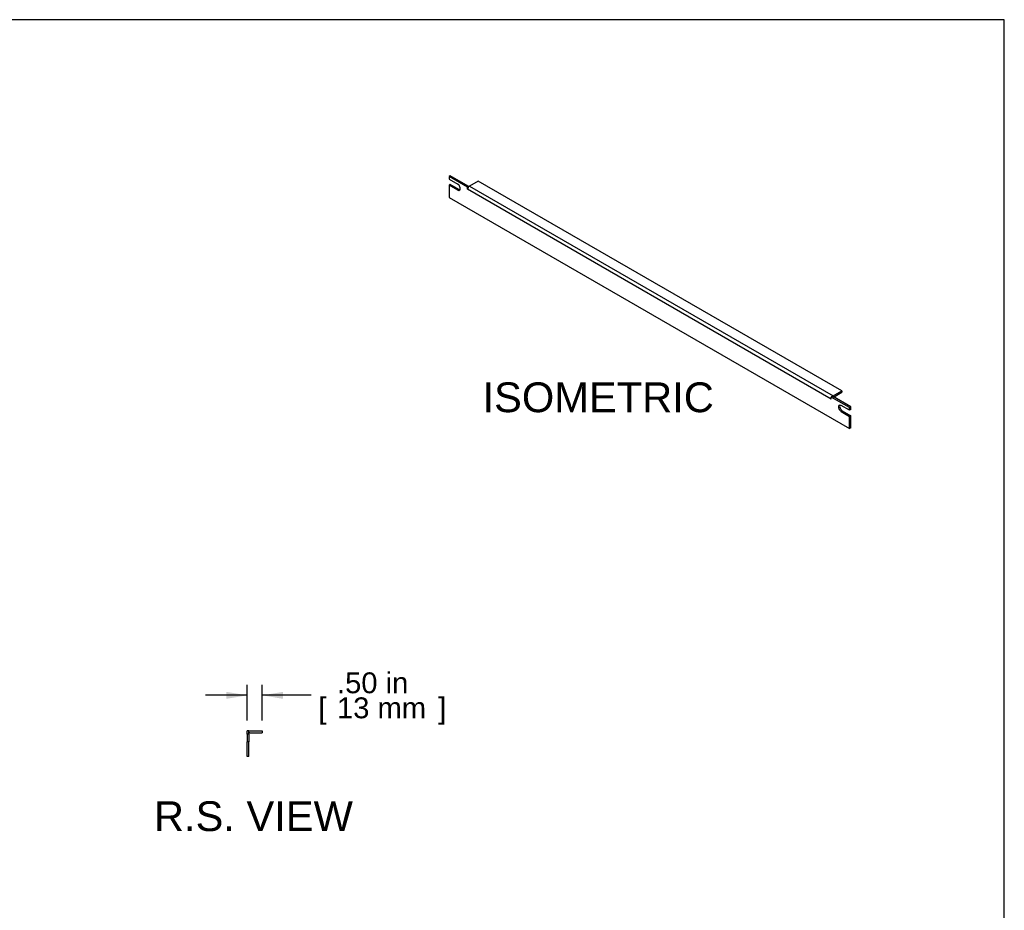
# Model space of a CAD drawing. Header units: inches. Extents: x 0 to 80, y 0 to 59.8.
# Tile 12 of 12: x 47 to 80, y 29.9 to 59.8. Entities that reach past the tile are written whole.
import ezdxf
from ezdxf.enums import TextEntityAlignment as Align

# ---------------------------------------------------------------- set-up
doc = ezdxf.new("R2010")
doc.units = ezdxf.units.IN
doc.header["$MEASUREMENT"] = 0
doc.layers.add('COM57163', color=7, linetype='Continuous')
doc.layers.add('Default', color=7, linetype='Continuous')
doc.styles.add('SEACAD_Arial', font='arial.ttf')
doc.dimstyles.new('WEB', dxfattribs={"dimtxt": 0.7, "dimasz": 0.7, "dimexe": 0.35, "dimexo": 0.35, "dimgap": 0.35, "dimtad": 0, "dimtih": 1, "dimtoh": 1, "dimzin": 4, "dimdsep": 46, "dimtxsty": 'SEACAD_Arial', "dimblk1": '_SE_FILLED', "dimblk2": '_SE_FILLED', "dimsah": 1, "dimcen": 0.35, "dimadec": 0, "dimazin": 0, "dimtfac": 1, "dimtofl": 0, "dimtmove": 0, "dimatfit": 3, "dimfxl": 1, "dimtolj": 1, "dimtzin": 4, "dimarcsym": 0})

# ---------------------------------------------------------------- blocks, each defined once
blk = doc.blocks.new('SE4')
at = {"layer": 'COM57163', "color": 7, "linetype": 'Continuous'}
for p, q in [((54.662, 35.91), (54.605, 35.91)), ((54.605, 35.801), (54.605, 35.91)), ((54.662, 35.801), (54.605, 35.801)), ((54.605, 35.801), (54.605, 35.551)), ((54.662, 35.801), (54.662, 35.91)), ((54.662, 35.801), (54.662, 35.551)), ((54.691, 35.91), (55.105, 35.91)), ((54.691, 35.853), (55.105, 35.853)), ((55.105, 35.91), (55.105, 35.853)), ((54.605, 35.051), (54.605, 35.551)), ((54.662, 35.551), (54.605, 35.551)), ((54.662, 35.051), (54.662, 35.551)), ((54.662, 35.051), (54.605, 35.051))]:
    blk.add_line(p, q, dxfattribs=at)
for radius, end in [(0.086, 109.7069), (0.029, 180)]:
    blk.add_arc((54.691, 35.824), radius, 90, end, dxfattribs=at)
blk = doc.blocks.new('SE5')
at = {"layer": 'COM57163', "color": 7, "linetype": 'Continuous'}
for p, q in [((61.417, 54.542), (61.376, 54.519)), ((61.376, 54.519), (61.376, 54.43)), ((61.995, 54.161), (61.376, 54.519)), ((62.035, 54.185), (61.417, 54.542)), ((61.376, 54.43), (61.664, 54.264)), ((61.417, 54.249), (61.376, 54.226)), ((61.376, 54.226), (61.376, 53.817)), ((61.664, 54.06), (61.376, 54.226)), ((61.704, 54.083), (61.417, 54.249)), ((62.035, 54.185), (61.995, 54.161)), ((62.035, 54.181), (62.035, 54.185)), ((62.349, 54.366), (62.056, 54.197)), ((62.056, 54.197), (74.254, 47.154)), ((74.546, 47.323), (62.349, 54.366)), ((61.704, 54.083), (61.664, 54.06)), ((61.995, 54.091), (61.995, 54.161)), ((61.995, 54.091), (61.995, 54.091)), ((61.995, 54.091), (61.995, 54.091)), ((74.193, 47.049), (61.995, 54.091)), ((61.376, 53.817), (74.811, 46.061)), ((74.254, 47.154), (74.546, 47.323)), ((74.273, 47.119), (74.546, 47.277)), ((74.546, 47.323), (74.546, 47.277)), ((74.233, 47.142), (74.193, 47.119)), ((74.811, 46.762), (74.193, 47.119)), ((74.193, 47.049), (74.193, 47.119)), ((74.193, 47.049), (74.193, 47.049)), ((74.193, 47.049), (74.193, 47.049)), ((74.852, 46.785), (74.233, 47.142)), ((74.811, 46.673), (74.524, 46.839)), ((74.565, 46.658), (74.524, 46.635)), ((74.524, 46.635), (74.811, 46.469)), ((74.565, 46.658), (74.852, 46.492)), ((74.852, 46.785), (74.811, 46.762)), ((74.811, 46.673), (74.811, 46.762)), ((74.852, 46.696), (74.811, 46.673)), ((74.852, 46.696), (74.852, 46.785)), ((74.852, 46.492), (74.811, 46.469)), ((74.811, 46.061), (74.811, 46.469)), ((74.852, 46.084), (74.852, 46.492)), ((74.852, 46.084), (74.811, 46.061))]:
    blk.add_line(p, q, dxfattribs=at)
for centre, major_axis, start_param, end_param in [((61.664, 54.162), (-0.062, 0.108), 2.356194, 5.497787), ((62.056, 54.126), (0.043, 0.0745), 0.785398, 2.356194), ((61.704, 54.185), (-0.062, 0.108), 2.356194, 2.813286), ((74.254, 47.084), (0.043, 0.0745), -3.969786, -3.926991), ((74.254, 47.084), (0.043, 0.0745), 0.785398, 1.083019), ((74.524, 46.737), (0.062, -0.108), 2.356194, 5.497787), ((74.565, 46.76), (0.062, -0.108), 3.469899, 5.497787)]:
    blk.add_ellipse(centre, major_axis=major_axis, ratio=0.57735, start_param=start_param, end_param=end_param, dxfattribs=at)
blk = doc.blocks.new('DMBLK4')
at = {"layer": 'Default', "linetype": 'Continuous', "transparency": 16777216}
for points in [[(53.905, 37.223), (53.905, 36.99), (54.605, 37.107)], [(55.805, 37.223), (55.105, 37.107), (55.805, 36.99)]]:
    blk.add_hatch(color=7, dxfattribs=at).paths.add_polyline_path(points)
at = {"layer": 'Default', "color": 7, "linetype": 'Continuous', "transparency": 16777216}
for p, q in [((54.605, 36.26), (54.605, 37.457)), ((55.105, 36.26), (55.105, 37.457)), ((54.605, 37.107), (53.205, 37.107)), ((56.747, 37.107), (55.105, 37.107))]:
    blk.add_line(p, q, dxfattribs=at)
at = {"layer": 'Default', "color": 7, "linetype": 'Continuous', "transparency": 16777216, "style": 'SEACAD_Arial'}
for s, p in [('.50 in', (57.616, 37.877)), ('[', (56.992, 37.037)), ('13 mm', (57.616, 37.037)), (']', (61.01, 37.037))]:
    blk.add_text(s, height=0.7, dxfattribs=at).set_placement(p, align=Align.TOP_LEFT)
blk = doc.blocks.new('_SE_FILLED')
at = {"color": 0}
blk.add_line((0, 0), (-1, 0), dxfattribs=at)
blk.add_solid([(0, 0), (-1, -0.1665), (-1, 0.1665), (0, 0)], dxfattribs=at)

msp = doc.modelspace()

# ---------------------------------------------------------------- linework, layer by layer
at = {"layer": 'Default', "color": 7, "linetype": 'Continuous'}
for p, q in [((80, 59.783), (0, 59.783)), ((80, 0), (80, 59.783))]:
    msp.add_line(p, q, dxfattribs=at)

# ---------------------------------------------------------------- block references
at = {"layer": 'Default'}
for name in ['SE5', 'SE4']:
    msp.add_blockref(name, (0, 0), dxfattribs=at)

# ---------------------------------------------------------------- texts
at = {"layer": 'Default', "color": 7, "linetype": 'Continuous', "style": 'SEACAD_Arial'}
for s, p in [('ISOMETRIC', (62.497, 47.61)), ('R.S. VIEW', (51.475, 33.551))]:
    msp.add_text(s, height=1, dxfattribs=at).set_placement(p, align=Align.TOP_LEFT)

# ---------------------------------------------------------------- dimensions: what is measured, and where the dimension line sits
at = {"layer": 'Default', "color": 7, "linetype": 'Continuous'}
dim = msp.add_linear_dim(base=(54.605, 37.107), p1=(55.105, 35.91), p2=(54.605, 35.91), text='\\A1;<>', dimstyle='WEB', override={"dimpost": '\\X'}, dxfattribs=at)
dim.commit()
dim.dimension.update_dxf_attribs({"geometry": 'DMBLK4', "text_midpoint": (56.747, 37.107), "dimtype": 160})

doc.saveas('drawing.dxf')
